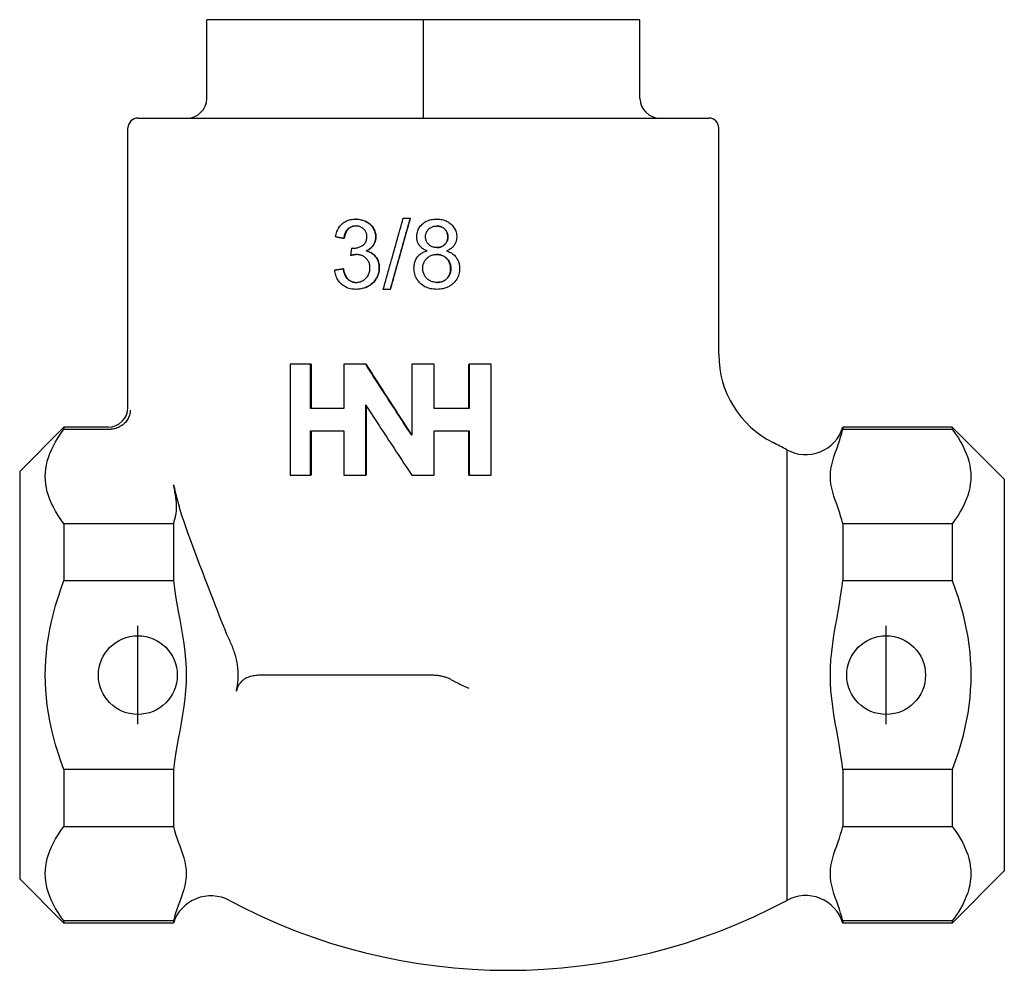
# Model space of a CAD drawing. Header units: millimetres. Extents: x 60 to 3905, y 59 to 316.
# Tile 1 of 3: x 297 to 347, y 188 to 237. Entities that reach past the tile are written whole.
import ezdxf

# ---------------------------------------------------------------- set-up
doc = ezdxf.new("R2010")
doc.units = ezdxf.units.MM
doc.layers.add('DETAIL', color=2, linetype='Continuous')
doc.layers.add('ORIGIN', color=6, linetype='Continuous')

msp = doc.modelspace()

# ---------------------------------------------------------------- linework, layer by layer
at = {"layer": 'DETAIL'}
for p, q in [((317.697, 236.644), (306.697, 236.644)), ((306.697, 232.644), (306.697, 236.644)), ((328.697, 236.644), (317.697, 236.644)), ((317.697, 232.644), (317.697, 236.644)), ((328.697, 232.644), (328.697, 236.644)), ((317.697, 231.644), (317.697, 232.644)), ((303.197, 231.644), (332.197, 231.644)), ((302.697, 216.944), (302.697, 231.144)), ((332.697, 219.625), (332.697, 231.144)), ((314.281, 226.514), (314.258, 226.514)), ((316.675, 226.559), (317.023, 226.559)), ((317.028, 226.559), (317.023, 226.559)), ((313.676, 225.53), (313.649, 225.53)), ((314.015, 224.66), (314.06, 225.036)), ((314.084, 225.036), (314.06, 225.036)), ((314.04, 224.66), (314.015, 224.66)), ((314.81, 224.898), (314.791, 224.898)), ((313.635, 223.985), (313.608, 223.985)), ((314.296, 222.942), (314.274, 222.942)), ((316.006, 222.942), (315.66, 222.942)), ((316.017, 222.942), (316.006, 222.942)), ((318.077, 222.971), (318.077, 222.971)), ((310.938, 219.133), (310.938, 213.508)), ((311.968, 219.133), (310.938, 219.133)), ((312.006, 219.133), (311.968, 219.133)), ((311.968, 216.883), (311.968, 219.133)), ((312.006, 219.133), (312.006, 216.883)), ((313.666, 219.133), (313.666, 216.883)), ((314.767, 219.133), (313.666, 219.133)), ((314.787, 219.133), (314.767, 219.133)), ((317.105, 219.133), (317.105, 215.529)), ((318.237, 219.133), (317.105, 219.133)), ((318.237, 216.883), (318.237, 219.133)), ((320.007, 216.883), (320.007, 219.133)), ((320.007, 219.133), (320.023, 219.133)), ((320.023, 219.133), (320.023, 216.883)), ((321.134, 219.133), (320.023, 219.133)), ((321.134, 213.508), (321.134, 219.133)), ((314.767, 213.508), (314.767, 217.067)), ((314.787, 217.037), (314.787, 213.508)), ((313.666, 216.883), (311.968, 216.883)), ((320.023, 216.883), (318.237, 216.883)), ((297.197, 213.694), (299.447, 215.944)), ((299.447, 215.944), (299.447, 215.833)), ((301.697, 215.944), (299.447, 215.944)), ((299.447, 215.833), (301.799, 215.833)), ((311.968, 215.758), (313.666, 215.758)), ((311.968, 213.508), (311.968, 215.758)), ((312.006, 215.758), (312.006, 213.508)), ((313.666, 215.758), (313.666, 213.508)), ((318.237, 215.758), (320.023, 215.758)), ((318.237, 213.508), (318.237, 215.758)), ((320.007, 213.508), (320.007, 215.758)), ((320.023, 215.758), (320.023, 213.508)), ((338.995, 215.944), (338.995, 215.833)), ((344.547, 215.944), (338.995, 215.944)), ((338.995, 215.833), (344.547, 215.833)), ((344.547, 215.944), (344.547, 215.833)), ((347.197, 213.294), (344.547, 215.944)), ((336.149, 214.797), (336.149, 191.891)), ((297.197, 213.694), (297.197, 192.994)), ((310.938, 213.508), (311.968, 213.508)), ((312.006, 213.508), (311.968, 213.508)), ((313.666, 213.508), (314.767, 213.508)), ((314.787, 213.508), (314.767, 213.508)), ((317.105, 213.508), (318.237, 213.508)), ((320.007, 213.508), (320.023, 213.508)), ((320.023, 213.508), (321.134, 213.508)), ((347.197, 213.294), (347.197, 193.394)), ((299.447, 211.033), (299.447, 208.144)), ((305, 211.033), (299.447, 211.033)), ((305, 211.033), (305, 208.144)), ((338.995, 211.033), (338.995, 208.144)), ((344.547, 211.033), (338.995, 211.033)), ((344.547, 211.033), (344.547, 208.144)), ((299.447, 208.144), (305, 208.144)), ((338.995, 208.144), (344.547, 208.144)), ((317.925, 203.344), (309.529, 203.344)), ((299.447, 198.544), (299.447, 195.655)), ((305, 198.544), (299.447, 198.544)), ((305, 198.544), (305, 195.655)), ((338.995, 198.544), (338.995, 195.655)), ((344.547, 198.544), (338.995, 198.544)), ((344.547, 198.544), (344.547, 195.655)), ((299.447, 195.655), (305, 195.655)), ((338.995, 195.655), (344.547, 195.655)), ((347.197, 193.394), (344.547, 190.744)), ((297.197, 192.994), (299.447, 190.744)), ((299.447, 190.855), (299.447, 190.744)), ((305, 190.855), (299.447, 190.855)), ((305, 190.744), (299.447, 190.744)), ((305, 190.855), (305, 190.744)), ((338.995, 190.855), (338.995, 190.744)), ((344.547, 190.855), (338.995, 190.855)), ((344.547, 190.744), (338.995, 190.744)), ((344.547, 190.855), (344.547, 190.744))]:
    msp.add_line(p, q, dxfattribs=at)
at = {"layer": 'DETAIL', "flags": 128}
for points in [[(313.235, 225.607), (313.249, 225.678), (313.266, 225.746), (313.285, 225.811), (313.307, 225.874), (313.332, 225.933), (313.359, 225.991), (313.39, 226.045), (313.422, 226.097), (313.458, 226.146), (313.496, 226.192), (313.537, 226.236), (313.581, 226.277), (313.627, 226.315), (313.675, 226.349), (313.724, 226.381), (313.776, 226.409), (313.83, 226.433), (313.885, 226.455), (313.942, 226.473), (314.002, 226.488), (314.063, 226.499), (314.126, 226.508), (314.191, 226.512), (314.258, 226.514)], [(314.258, 226.514), (314.327, 226.512), (314.395, 226.506), (314.462, 226.497), (314.528, 226.483), (314.592, 226.466), (314.655, 226.445), (314.716, 226.42), (314.777, 226.391), (314.834, 226.359), (314.889, 226.324), (314.94, 226.287), (314.987, 226.246), (315.031, 226.203), (315.072, 226.157), (315.109, 226.108), (315.142, 226.057), (315.172, 226.003), (315.198, 225.949), (315.22, 225.894), (315.238, 225.838), (315.252, 225.782), (315.262, 225.724), (315.267, 225.666), (315.269, 225.607)], [(314.281, 226.514), (314.35, 226.512), (314.417, 226.506), (314.484, 226.497), (314.549, 226.483), (314.612, 226.466), (314.675, 226.445), (314.736, 226.42), (314.796, 226.391), (314.853, 226.359), (314.907, 226.324), (314.958, 226.287), (315.005, 226.246), (315.049, 226.203), (315.089, 226.157), (315.126, 226.108), (315.159, 226.057), (315.189, 226.003), (315.214, 225.949), (315.236, 225.894), (315.254, 225.838), (315.268, 225.782), (315.278, 225.724), (315.284, 225.666), (315.286, 225.607)], [(315.66, 222.942), (315.702, 223.093), (315.744, 223.244), (315.786, 223.394), (315.829, 223.545), (315.871, 223.696), (315.913, 223.846), (315.955, 223.997), (315.997, 224.148), (316.04, 224.299), (316.082, 224.449), (316.124, 224.6), (316.167, 224.751), (316.209, 224.902), (316.251, 225.052), (316.293, 225.203), (316.336, 225.354), (316.378, 225.504), (316.421, 225.655), (316.463, 225.806), (316.505, 225.957), (316.548, 226.107), (316.59, 226.258), (316.632, 226.409), (316.675, 226.559)], [(317.023, 226.559), (316.981, 226.409), (316.939, 226.258), (316.896, 226.107), (316.854, 225.957), (316.811, 225.806), (316.769, 225.655), (316.726, 225.504), (316.684, 225.354), (316.641, 225.203), (316.599, 225.052), (316.557, 224.902), (316.514, 224.751), (316.472, 224.6), (316.429, 224.449), (316.387, 224.299), (316.345, 224.148), (316.302, 223.997), (316.26, 223.846), (316.218, 223.696), (316.175, 223.545), (316.133, 223.394), (316.091, 223.244), (316.049, 223.093), (316.006, 222.942)], [(317.028, 226.559), (316.986, 226.409), (316.944, 226.258), (316.901, 226.107), (316.859, 225.957), (316.817, 225.806), (316.775, 225.655), (316.733, 225.504), (316.691, 225.354), (316.648, 225.203), (316.606, 225.052), (316.564, 224.902), (316.522, 224.751), (316.48, 224.6), (316.438, 224.449), (316.396, 224.299), (316.354, 224.148), (316.312, 223.997), (316.27, 223.846), (316.228, 223.696), (316.185, 223.545), (316.143, 223.394), (316.101, 223.244), (316.059, 223.093), (316.017, 222.942)], [(317.362, 225.612), (317.364, 225.675), (317.369, 225.736), (317.379, 225.796), (317.392, 225.853), (317.41, 225.909), (317.431, 225.964), (317.456, 226.016), (317.485, 226.067), (317.517, 226.116), (317.554, 226.164), (317.594, 226.21), (317.638, 226.254), (317.686, 226.296), (317.735, 226.334), (317.788, 226.368), (317.843, 226.399), (317.9, 226.426), (317.96, 226.449), (318.022, 226.469), (318.087, 226.485), (318.154, 226.498), (318.224, 226.507), (318.296, 226.512), (318.371, 226.514)], [(318.371, 226.514), (318.447, 226.512), (318.52, 226.507), (318.59, 226.498), (318.658, 226.485), (318.724, 226.468), (318.787, 226.448), (318.847, 226.424), (318.905, 226.396), (318.961, 226.365), (319.014, 226.33), (319.064, 226.291), (319.112, 226.249), (319.156, 226.204), (319.197, 226.157), (319.234, 226.109), (319.267, 226.059), (319.296, 226.007), (319.321, 225.954), (319.342, 225.9), (319.36, 225.843), (319.373, 225.785), (319.383, 225.726), (319.389, 225.665), (319.391, 225.602)], [(314.266, 226.162), (314.226, 226.161), (314.186, 226.158), (314.148, 226.152), (314.111, 226.145), (314.076, 226.135), (314.041, 226.123), (314.008, 226.108), (313.975, 226.092), (313.944, 226.073), (313.914, 226.053), (313.886, 226.03), (313.858, 226.005), (313.832, 225.977), (313.807, 225.948), (313.784, 225.916), (313.763, 225.882), (313.743, 225.846), (313.725, 225.807), (313.708, 225.767), (313.693, 225.724), (313.68, 225.678), (313.668, 225.631), (313.658, 225.582), (313.649, 225.53)], [(314.277, 226.162), (314.238, 226.16), (314.2, 226.156), (314.163, 226.151), (314.127, 226.142), (314.092, 226.132), (314.058, 226.12), (314.026, 226.105), (313.994, 226.089), (313.964, 226.07), (313.935, 226.049), (313.907, 226.026), (313.88, 226.001), (313.854, 225.974), (313.83, 225.944), (313.808, 225.912), (313.787, 225.879), (313.768, 225.843), (313.75, 225.804), (313.734, 225.764), (313.719, 225.722), (313.706, 225.677), (313.695, 225.63), (313.685, 225.581), (313.676, 225.53)], [(314.831, 225.615), (314.829, 225.654), (314.826, 225.692), (314.821, 225.729), (314.813, 225.764), (314.803, 225.799), (314.791, 225.832), (314.777, 225.864), (314.76, 225.895), (314.742, 225.925), (314.721, 225.953), (314.698, 225.981), (314.673, 226.007), (314.646, 226.032), (314.617, 226.055), (314.588, 226.075), (314.557, 226.093), (314.525, 226.109), (314.492, 226.123), (314.457, 226.135), (314.422, 226.145), (314.385, 226.152), (314.346, 226.158), (314.307, 226.161), (314.266, 226.162)], [(317.807, 225.628), (317.808, 225.664), (317.812, 225.7), (317.817, 225.734), (317.825, 225.767), (317.835, 225.8), (317.848, 225.832), (317.862, 225.863), (317.879, 225.893), (317.898, 225.922), (317.919, 225.95), (317.943, 225.978), (317.968, 226.005), (317.996, 226.03), (318.025, 226.053), (318.055, 226.073), (318.086, 226.092), (318.118, 226.108), (318.152, 226.123), (318.187, 226.135), (318.223, 226.145), (318.26, 226.152), (318.298, 226.158), (318.338, 226.161), (318.379, 226.162)], [(318.939, 225.604), (318.938, 225.643), (318.935, 225.68), (318.929, 225.717), (318.921, 225.752), (318.911, 225.787), (318.899, 225.82), (318.885, 225.853), (318.868, 225.884), (318.849, 225.915), (318.828, 225.944), (318.804, 225.972), (318.779, 226), (318.752, 226.026), (318.723, 226.049), (318.694, 226.071), (318.663, 226.09), (318.631, 226.106), (318.598, 226.121), (318.564, 226.133), (318.529, 226.144), (318.493, 226.152), (318.455, 226.157), (318.417, 226.161), (318.377, 226.162)], [(318.379, 226.162), (318.419, 226.161), (318.458, 226.158), (318.496, 226.152), (318.533, 226.144), (318.568, 226.134), (318.603, 226.122), (318.636, 226.107), (318.668, 226.09), (318.699, 226.071), (318.729, 226.05), (318.758, 226.026), (318.785, 226.001), (318.811, 225.973), (318.835, 225.945), (318.856, 225.915), (318.875, 225.885), (318.892, 225.853), (318.907, 225.821), (318.919, 225.787), (318.929, 225.753), (318.937, 225.717), (318.943, 225.681), (318.946, 225.643), (318.947, 225.604)], [(313.649, 225.53), (313.632, 225.533), (313.615, 225.536), (313.597, 225.539), (313.58, 225.543), (313.563, 225.546), (313.545, 225.549), (313.528, 225.552), (313.511, 225.556), (313.493, 225.559), (313.476, 225.562), (313.459, 225.565), (313.442, 225.568), (313.424, 225.572), (313.407, 225.575), (313.39, 225.578), (313.372, 225.581), (313.355, 225.585), (313.338, 225.588), (313.321, 225.591), (313.303, 225.594), (313.286, 225.597), (313.269, 225.601), (313.252, 225.604), (313.235, 225.607)], [(314.127, 225.031), (314.172, 225.032), (314.216, 225.035), (314.259, 225.04), (314.301, 225.047), (314.343, 225.056), (314.383, 225.067), (314.424, 225.08), (314.463, 225.095), (314.502, 225.112), (314.54, 225.131), (314.577, 225.152), (314.613, 225.175), (314.648, 225.2), (314.68, 225.227), (314.708, 225.256), (314.734, 225.288), (314.757, 225.321), (314.776, 225.357), (314.793, 225.395), (314.806, 225.435), (314.817, 225.477), (314.825, 225.521), (314.829, 225.567), (314.831, 225.615)], [(315.269, 225.607), (315.269, 225.57), (315.266, 225.533), (315.262, 225.496), (315.256, 225.46), (315.249, 225.425), (315.239, 225.39), (315.228, 225.356), (315.216, 225.323), (315.202, 225.289), (315.186, 225.257), (315.168, 225.225), (315.149, 225.194), (315.128, 225.163), (315.106, 225.134), (315.081, 225.105), (315.056, 225.078), (315.028, 225.051), (314.999, 225.026), (314.969, 225.002), (314.936, 224.979), (314.902, 224.957), (314.867, 224.936), (314.83, 224.916), (314.791, 224.898)], [(315.286, 225.607), (315.285, 225.57), (315.282, 225.533), (315.278, 225.496), (315.272, 225.46), (315.265, 225.425), (315.256, 225.39), (315.245, 225.356), (315.232, 225.323), (315.218, 225.289), (315.202, 225.257), (315.185, 225.225), (315.166, 225.194), (315.145, 225.163), (315.123, 225.134), (315.099, 225.105), (315.073, 225.078), (315.046, 225.051), (315.017, 225.026), (314.987, 225.002), (314.955, 224.979), (314.921, 224.957), (314.886, 224.936), (314.849, 224.916), (314.81, 224.898)], [(317.893, 224.9), (317.849, 224.917), (317.807, 224.935), (317.767, 224.955), (317.728, 224.975), (317.692, 224.997), (317.657, 225.02), (317.625, 225.043), (317.594, 225.069), (317.566, 225.095), (317.539, 225.122), (317.515, 225.151), (317.492, 225.18), (317.471, 225.211), (317.452, 225.243), (317.435, 225.275), (317.419, 225.309), (317.406, 225.343), (317.394, 225.379), (317.384, 225.416), (317.376, 225.453), (317.37, 225.491), (317.365, 225.531), (317.363, 225.571), (317.362, 225.612)], [(318.382, 225.066), (318.34, 225.067), (318.3, 225.07), (318.26, 225.075), (318.222, 225.083), (318.186, 225.093), (318.151, 225.105), (318.117, 225.119), (318.084, 225.136), (318.053, 225.154), (318.023, 225.175), (317.994, 225.198), (317.967, 225.223), (317.942, 225.25), (317.918, 225.278), (317.897, 225.307), (317.878, 225.338), (317.862, 225.37), (317.847, 225.403), (317.835, 225.437), (317.825, 225.473), (317.817, 225.51), (317.812, 225.548), (317.808, 225.588), (317.807, 225.628)], [(318.38, 225.066), (318.42, 225.067), (318.459, 225.07), (318.497, 225.076), (318.534, 225.083), (318.57, 225.093), (318.604, 225.105), (318.637, 225.119), (318.668, 225.136), (318.699, 225.154), (318.728, 225.175), (318.756, 225.197), (318.783, 225.222), (318.808, 225.249), (318.831, 225.276), (318.851, 225.305), (318.87, 225.334), (318.886, 225.364), (318.9, 225.396), (318.912, 225.428), (318.922, 225.461), (318.929, 225.496), (318.935, 225.531), (318.938, 225.567), (318.939, 225.604)], [(318.947, 225.604), (318.946, 225.567), (318.943, 225.531), (318.937, 225.495), (318.93, 225.461), (318.92, 225.428), (318.908, 225.395), (318.894, 225.364), (318.877, 225.334), (318.858, 225.304), (318.838, 225.276), (318.815, 225.248), (318.789, 225.222), (318.762, 225.197), (318.734, 225.174), (318.705, 225.153), (318.674, 225.135), (318.642, 225.119), (318.608, 225.105), (318.574, 225.093), (318.538, 225.083), (318.501, 225.075), (318.462, 225.07), (318.423, 225.067), (318.382, 225.066)], [(319.391, 225.602), (319.39, 225.562), (319.387, 225.523), (319.383, 225.484), (319.377, 225.447), (319.369, 225.41), (319.359, 225.375), (319.347, 225.34), (319.334, 225.306), (319.319, 225.273), (319.302, 225.241), (319.283, 225.209), (319.263, 225.179), (319.24, 225.15), (319.216, 225.121), (319.19, 225.094), (319.162, 225.068), (319.133, 225.043), (319.101, 225.019), (319.068, 224.997), (319.032, 224.975), (318.995, 224.955), (318.956, 224.935), (318.915, 224.917), (318.872, 224.9)], [(314.06, 225.036), (314.063, 225.036), (314.067, 225.035), (314.07, 225.035), (314.074, 225.035), (314.077, 225.034), (314.081, 225.034), (314.084, 225.034), (314.087, 225.033), (314.09, 225.033), (314.093, 225.033), (314.096, 225.032), (314.099, 225.032), (314.102, 225.032), (314.104, 225.032), (314.107, 225.032), (314.11, 225.031), (314.112, 225.031), (314.114, 225.031), (314.117, 225.031), (314.119, 225.031), (314.121, 225.031), (314.123, 225.031), (314.126, 225.031), (314.127, 225.031)], [(314.084, 225.036), (314.087, 225.036), (314.09, 225.036), (314.093, 225.035), (314.096, 225.035), (314.099, 225.035), (314.101, 225.034), (314.104, 225.034), (314.107, 225.034), (314.11, 225.033), (314.112, 225.033), (314.115, 225.033), (314.117, 225.033), (314.12, 225.032), (314.122, 225.032), (314.125, 225.032), (314.127, 225.032), (314.129, 225.032), (314.131, 225.032), (314.133, 225.031), (314.136, 225.031), (314.138, 225.031), (314.14, 225.031), (314.142, 225.031), (314.143, 225.031)], [(314.31, 224.708), (314.301, 224.708), (314.29, 224.708), (314.28, 224.707), (314.27, 224.707), (314.259, 224.706), (314.248, 224.705), (314.237, 224.704), (314.225, 224.703), (314.214, 224.701), (314.202, 224.7), (314.19, 224.698), (314.178, 224.696), (314.165, 224.694), (314.153, 224.692), (314.14, 224.689), (314.127, 224.687), (314.114, 224.684), (314.1, 224.681), (314.087, 224.678), (314.073, 224.675), (314.059, 224.671), (314.045, 224.668), (314.03, 224.664), (314.015, 224.66)], [(314.323, 224.708), (314.313, 224.708), (314.303, 224.707), (314.293, 224.707), (314.283, 224.706), (314.273, 224.705), (314.262, 224.704), (314.251, 224.703), (314.24, 224.702), (314.229, 224.7), (314.218, 224.699), (314.207, 224.697), (314.195, 224.695), (314.183, 224.693), (314.171, 224.691), (314.159, 224.688), (314.146, 224.686), (314.133, 224.683), (314.121, 224.68), (314.108, 224.677), (314.094, 224.674), (314.081, 224.671), (314.067, 224.667), (314.054, 224.664), (314.04, 224.66)], [(314.986, 224.028), (314.985, 224.076), (314.981, 224.124), (314.974, 224.169), (314.965, 224.214), (314.953, 224.257), (314.938, 224.298), (314.921, 224.338), (314.901, 224.376), (314.879, 224.413), (314.853, 224.449), (314.826, 224.483), (314.795, 224.516), (314.762, 224.547), (314.728, 224.575), (314.693, 224.6), (314.656, 224.623), (314.618, 224.643), (314.578, 224.66), (314.537, 224.675), (314.495, 224.687), (314.451, 224.696), (314.405, 224.703), (314.359, 224.707), (314.31, 224.708)], [(314.791, 224.898), (314.841, 224.884), (314.89, 224.869), (314.937, 224.852), (314.981, 224.832), (315.024, 224.811), (315.065, 224.787), (315.104, 224.761), (315.141, 224.733), (315.176, 224.703), (315.209, 224.671), (315.24, 224.637), (315.269, 224.6), (315.297, 224.562), (315.321, 224.522), (315.344, 224.48), (315.364, 224.437), (315.381, 224.393), (315.397, 224.346), (315.41, 224.299), (315.42, 224.249), (315.429, 224.198), (315.435, 224.146), (315.438, 224.092), (315.439, 224.036)], [(314.81, 224.898), (314.86, 224.884), (314.909, 224.869), (314.955, 224.852), (314.999, 224.832), (315.042, 224.811), (315.082, 224.787), (315.121, 224.761), (315.158, 224.733), (315.193, 224.703), (315.226, 224.671), (315.256, 224.637), (315.286, 224.6), (315.312, 224.562), (315.337, 224.522), (315.359, 224.48), (315.379, 224.437), (315.397, 224.393), (315.412, 224.346), (315.425, 224.299), (315.435, 224.249), (315.444, 224.198), (315.45, 224.146), (315.453, 224.092), (315.454, 224.036)], [(317.219, 224.015), (317.221, 224.071), (317.224, 224.125), (317.23, 224.178), (317.239, 224.23), (317.25, 224.28), (317.263, 224.328), (317.279, 224.375), (317.297, 224.421), (317.317, 224.464), (317.341, 224.507), (317.366, 224.548), (317.394, 224.587), (317.424, 224.624), (317.456, 224.66), (317.49, 224.693), (317.527, 224.724), (317.565, 224.753), (317.606, 224.78), (317.649, 224.806), (317.693, 224.829), (317.74, 224.85), (317.789, 224.869), (317.84, 224.885), (317.893, 224.9)], [(317.665, 224.012), (317.666, 224.061), (317.671, 224.11), (317.677, 224.156), (317.687, 224.202), (317.7, 224.245), (317.715, 224.288), (317.733, 224.329), (317.753, 224.369), (317.777, 224.407), (317.803, 224.444), (317.832, 224.479), (317.864, 224.513), (317.898, 224.545), (317.933, 224.575), (317.97, 224.601), (318.008, 224.625), (318.048, 224.645), (318.089, 224.663), (318.132, 224.679), (318.176, 224.691), (318.222, 224.701), (318.269, 224.708), (318.318, 224.712), (318.368, 224.713)], [(319.082, 223.996), (319.081, 224.047), (319.077, 224.097), (319.07, 224.145), (319.06, 224.191), (319.047, 224.237), (319.032, 224.28), (319.013, 224.322), (318.992, 224.363), (318.968, 224.402), (318.941, 224.439), (318.911, 224.475), (318.879, 224.51), (318.844, 224.542), (318.808, 224.572), (318.77, 224.599), (318.731, 224.623), (318.69, 224.644), (318.648, 224.662), (318.605, 224.678), (318.56, 224.691), (318.514, 224.7), (318.466, 224.708), (318.417, 224.712), (318.366, 224.713)], [(318.368, 224.713), (318.42, 224.712), (318.469, 224.708), (318.517, 224.701), (318.564, 224.691), (318.609, 224.678), (318.653, 224.663), (318.696, 224.644), (318.737, 224.623), (318.776, 224.599), (318.814, 224.573), (318.851, 224.543), (318.886, 224.511), (318.919, 224.476), (318.949, 224.44), (318.976, 224.402), (319, 224.363), (319.022, 224.323), (319.04, 224.281), (319.056, 224.237), (319.069, 224.192), (319.079, 224.145), (319.086, 224.097), (319.09, 224.047), (319.092, 223.996)], [(318.872, 224.9), (318.926, 224.882), (318.977, 224.862), (319.026, 224.84), (319.072, 224.816), (319.117, 224.791), (319.159, 224.763), (319.199, 224.734), (319.237, 224.703), (319.273, 224.671), (319.306, 224.636), (319.338, 224.6), (319.367, 224.561), (319.394, 224.522), (319.418, 224.481), (319.44, 224.438), (319.46, 224.395), (319.478, 224.35), (319.493, 224.304), (319.506, 224.257), (319.516, 224.208), (319.524, 224.158), (319.53, 224.107), (319.534, 224.055), (319.535, 224.001)], [(315.439, 224.036), (315.437, 223.961), (315.43, 223.888), (315.418, 223.816), (315.402, 223.747), (315.381, 223.68), (315.356, 223.614), (315.326, 223.55), (315.291, 223.489), (315.252, 223.429), (315.208, 223.371), (315.16, 223.315), (315.107, 223.261), (315.05, 223.21), (314.991, 223.163), (314.93, 223.121), (314.866, 223.084), (314.8, 223.051), (314.732, 223.022), (314.661, 222.997), (314.589, 222.978), (314.513, 222.962), (314.436, 222.951), (314.356, 222.944), (314.274, 222.942)], [(314.276, 223.297), (314.325, 223.298), (314.373, 223.303), (314.42, 223.31), (314.465, 223.32), (314.509, 223.333), (314.552, 223.35), (314.593, 223.369), (314.633, 223.391), (314.672, 223.415), (314.709, 223.443), (314.746, 223.474), (314.781, 223.508), (314.813, 223.543), (314.843, 223.581), (314.87, 223.619), (314.895, 223.659), (314.916, 223.7), (314.935, 223.743), (314.951, 223.787), (314.963, 223.833), (314.973, 223.879), (314.981, 223.927), (314.985, 223.977), (314.986, 224.028)], [(315.454, 224.036), (315.452, 223.961), (315.445, 223.888), (315.434, 223.816), (315.417, 223.747), (315.397, 223.68), (315.371, 223.614), (315.342, 223.55), (315.307, 223.489), (315.268, 223.429), (315.225, 223.371), (315.176, 223.315), (315.124, 223.261), (315.068, 223.21), (315.009, 223.163), (314.948, 223.121), (314.885, 223.084), (314.82, 223.051), (314.752, 223.022), (314.682, 222.997), (314.609, 222.978), (314.534, 222.962), (314.457, 222.951), (314.378, 222.944), (314.296, 222.942)], [(318.379, 222.942), (318.294, 222.944), (318.211, 222.951), (318.131, 222.961), (318.054, 222.976), (317.98, 222.995), (317.909, 223.019), (317.84, 223.046), (317.774, 223.078), (317.711, 223.115), (317.651, 223.155), (317.593, 223.2), (317.539, 223.249), (317.488, 223.301), (317.441, 223.355), (317.399, 223.412), (317.361, 223.47), (317.328, 223.531), (317.299, 223.594), (317.275, 223.659), (317.255, 223.726), (317.239, 223.795), (317.228, 223.866), (317.222, 223.939), (317.219, 224.015)], [(318.382, 223.294), (318.333, 223.296), (318.284, 223.3), (318.237, 223.308), (318.19, 223.318), (318.144, 223.331), (318.099, 223.348), (318.055, 223.367), (318.011, 223.389), (317.97, 223.414), (317.931, 223.441), (317.894, 223.471), (317.861, 223.503), (317.83, 223.538), (317.801, 223.575), (317.775, 223.614), (317.752, 223.656), (317.732, 223.699), (317.714, 223.742), (317.699, 223.786), (317.687, 223.831), (317.677, 223.875), (317.671, 223.921), (317.666, 223.966), (317.665, 224.012)], [(319.535, 224.001), (319.533, 223.927), (319.526, 223.856), (319.515, 223.786), (319.5, 223.718), (319.48, 223.652), (319.456, 223.589), (319.427, 223.527), (319.394, 223.467), (319.356, 223.409), (319.314, 223.353), (319.268, 223.299), (319.217, 223.248), (319.163, 223.199), (319.106, 223.154), (319.046, 223.114), (318.983, 223.078), (318.917, 223.046), (318.849, 223.018), (318.778, 222.995), (318.704, 222.976), (318.627, 222.961), (318.547, 222.951), (318.464, 222.944), (318.379, 222.942)], [(313.194, 223.929), (313.211, 223.931), (313.228, 223.934), (313.245, 223.936), (313.262, 223.938), (313.28, 223.941), (313.297, 223.943), (313.314, 223.945), (313.331, 223.948), (313.349, 223.95), (313.366, 223.952), (313.383, 223.955), (313.4, 223.957), (313.418, 223.959), (313.435, 223.962), (313.452, 223.964), (313.469, 223.966), (313.487, 223.969), (313.504, 223.971), (313.521, 223.973), (313.539, 223.976), (313.556, 223.978), (313.573, 223.98), (313.591, 223.983), (313.608, 223.985)], [(314.274, 222.942), (314.199, 222.944), (314.127, 222.95), (314.058, 222.959), (313.99, 222.973), (313.925, 222.99), (313.861, 223.011), (313.8, 223.036), (313.741, 223.064), (313.685, 223.097), (313.63, 223.133), (313.578, 223.173), (313.528, 223.217), (313.481, 223.264), (313.437, 223.313), (313.397, 223.364), (313.36, 223.418), (313.327, 223.474), (313.297, 223.532), (313.271, 223.593), (313.249, 223.656), (313.23, 223.721), (313.214, 223.788), (313.202, 223.857), (313.194, 223.929)], [(313.608, 223.985), (313.621, 223.926), (313.635, 223.869), (313.65, 223.815), (313.667, 223.764), (313.686, 223.716), (313.705, 223.671), (313.726, 223.628), (313.749, 223.589), (313.773, 223.552), (313.798, 223.518), (313.825, 223.487), (313.853, 223.458), (313.882, 223.433), (313.913, 223.409), (313.944, 223.388), (313.977, 223.369), (314.01, 223.352), (314.045, 223.337), (314.081, 223.325), (314.118, 223.315), (314.156, 223.307), (314.195, 223.301), (314.235, 223.298), (314.276, 223.297)], [(313.635, 223.985), (313.648, 223.926), (313.661, 223.87), (313.677, 223.817), (313.693, 223.766), (313.711, 223.719), (313.73, 223.674), (313.751, 223.631), (313.773, 223.592), (313.796, 223.555), (313.821, 223.521), (313.847, 223.49), (313.875, 223.462), (313.903, 223.436), (313.933, 223.413), (313.964, 223.391), (313.995, 223.372), (314.028, 223.355), (314.062, 223.34), (314.097, 223.327), (314.133, 223.317), (314.17, 223.309), (314.208, 223.303), (314.248, 223.299), (314.288, 223.297)], [(318.38, 223.294), (318.43, 223.296), (318.479, 223.3), (318.527, 223.307), (318.573, 223.317), (318.617, 223.329), (318.66, 223.344), (318.701, 223.362), (318.741, 223.383), (318.78, 223.407), (318.816, 223.433), (318.852, 223.462), (318.885, 223.494), (318.917, 223.528), (318.946, 223.563), (318.972, 223.6), (318.995, 223.638), (319.015, 223.677), (319.033, 223.719), (319.048, 223.761), (319.061, 223.805), (319.07, 223.851), (319.077, 223.898), (319.081, 223.946), (319.082, 223.996)], [(319.092, 223.996), (319.09, 223.946), (319.086, 223.897), (319.079, 223.85), (319.07, 223.805), (319.057, 223.761), (319.042, 223.718), (319.024, 223.677), (319.003, 223.637), (318.98, 223.599), (318.953, 223.562), (318.924, 223.527), (318.892, 223.493), (318.858, 223.461), (318.823, 223.432), (318.786, 223.406), (318.747, 223.383), (318.707, 223.362), (318.665, 223.344), (318.622, 223.329), (318.577, 223.316), (318.53, 223.307), (318.482, 223.3), (318.433, 223.296), (318.382, 223.294)], [(317.105, 215.529), (317.006, 215.68), (316.908, 215.83), (316.81, 215.98), (316.712, 216.13), (316.615, 216.28), (316.517, 216.43), (316.419, 216.58), (316.321, 216.731), (316.223, 216.881), (316.126, 217.031), (316.028, 217.181), (315.931, 217.331), (315.833, 217.481), (315.736, 217.631), (315.639, 217.782), (315.541, 217.932), (315.444, 218.082), (315.347, 218.232), (315.25, 218.382), (315.154, 218.532), (315.057, 218.682), (314.96, 218.832), (314.864, 218.983), (314.767, 219.133)], [(314.787, 219.133), (314.882, 218.983), (314.978, 218.833), (315.074, 218.683), (315.17, 218.533), (315.266, 218.383), (315.362, 218.233), (315.458, 218.084), (315.554, 217.934), (315.651, 217.784), (315.747, 217.634), (315.844, 217.484), (315.94, 217.334), (316.037, 217.184), (316.134, 217.034), (316.231, 216.884), (316.328, 216.735), (316.425, 216.585), (316.522, 216.435), (316.619, 216.285), (316.716, 216.135), (316.813, 215.985), (316.91, 215.835), (317.007, 215.685), (317.105, 215.535)], [(314.767, 217.067), (314.864, 216.919), (314.96, 216.771), (315.057, 216.622), (315.154, 216.474), (315.25, 216.326), (315.347, 216.177), (315.444, 216.029), (315.541, 215.881), (315.639, 215.732), (315.736, 215.584), (315.833, 215.436), (315.931, 215.287), (316.028, 215.139), (316.126, 214.991), (316.223, 214.843), (316.321, 214.694), (316.419, 214.546), (316.517, 214.398), (316.615, 214.249), (316.712, 214.101), (316.81, 213.953), (316.908, 213.804), (317.006, 213.656), (317.105, 213.508)], [(302.815, 216.796), (302.811, 216.736), (302.802, 216.676), (302.79, 216.617), (302.774, 216.558), (302.755, 216.501), (302.731, 216.444), (302.704, 216.388), (302.674, 216.335), (302.641, 216.283), (302.604, 216.233), (302.564, 216.185), (302.521, 216.139), (302.475, 216.096), (302.427, 216.056), (302.376, 216.018), (302.323, 215.984), (302.268, 215.953), (302.211, 215.925), (302.152, 215.901), (302.093, 215.88), (302.032, 215.863), (301.97, 215.85), (301.908, 215.84), (301.845, 215.834)], [(299.447, 211.033), (299.29, 211.247), (299.149, 211.458), (299.022, 211.665), (298.91, 211.869), (298.812, 212.07), (298.728, 212.269), (298.657, 212.466), (298.599, 212.661), (298.555, 212.855), (298.523, 213.048), (298.504, 213.241), (298.497, 213.433), (298.504, 213.625), (298.523, 213.818), (298.555, 214.011), (298.599, 214.205), (298.657, 214.4), (298.728, 214.597), (298.812, 214.796), (298.91, 214.998), (299.022, 215.201), (299.149, 215.408), (299.29, 215.619), (299.447, 215.833)], [(301.799, 215.833), (301.801, 215.833), (301.803, 215.833), (301.805, 215.833), (301.807, 215.833), (301.809, 215.833), (301.811, 215.833), (301.812, 215.833), (301.814, 215.833), (301.816, 215.833), (301.818, 215.833), (301.82, 215.833), (301.822, 215.833), (301.824, 215.833), (301.826, 215.833), (301.828, 215.833), (301.83, 215.834), (301.831, 215.834), (301.833, 215.834), (301.835, 215.834), (301.837, 215.834), (301.839, 215.834), (301.841, 215.834), (301.843, 215.834), (301.845, 215.834)], [(338.995, 211.033), (338.943, 211.236), (338.886, 211.43), (338.824, 211.622), (338.756, 211.819), (338.685, 212.02), (338.614, 212.224), (338.546, 212.429), (338.485, 212.635), (338.434, 212.839), (338.396, 213.041), (338.371, 213.24), (338.363, 213.433), (338.371, 213.626), (338.396, 213.825), (338.434, 214.027), (338.485, 214.232), (338.546, 214.437), (338.614, 214.643), (338.685, 214.847), (338.756, 215.048), (338.824, 215.245), (338.886, 215.436), (338.943, 215.63), (338.995, 215.833)], [(344.547, 215.833), (344.704, 215.619), (344.846, 215.408), (344.972, 215.201), (345.084, 214.998), (345.183, 214.796), (345.267, 214.597), (345.338, 214.4), (345.396, 214.205), (345.44, 214.011), (345.472, 213.818), (345.491, 213.625), (345.497, 213.433), (345.491, 213.241), (345.472, 213.048), (345.44, 212.855), (345.396, 212.661), (345.338, 212.466), (345.267, 212.269), (345.183, 212.07), (345.084, 211.869), (344.972, 211.665), (344.846, 211.458), (344.704, 211.247), (344.547, 211.033)], [(305.014, 213.019), (305.023, 212.975), (305.032, 212.931), (305.041, 212.887), (305.051, 212.842), (305.061, 212.797), (305.071, 212.752), (305.082, 212.707), (305.092, 212.662), (305.103, 212.616), (305.115, 212.571), (305.126, 212.525), (305.138, 212.479), (305.15, 212.433), (305.162, 212.387), (305.174, 212.341), (305.186, 212.295), (305.199, 212.249), (305.212, 212.203), (305.225, 212.157), (305.238, 212.111), (305.251, 212.065), (305.264, 212.02), (305.277, 211.974), (305.291, 211.929)], [(305.102, 211.388), (305.115, 211.436), (305.128, 211.486), (305.138, 211.54), (305.146, 211.596), (305.153, 211.655), (305.158, 211.716), (305.162, 211.779), (305.163, 211.844), (305.163, 211.911), (305.162, 211.979), (305.158, 212.048), (305.153, 212.119), (305.147, 212.191), (305.139, 212.264), (305.13, 212.339), (305.12, 212.414), (305.109, 212.49), (305.097, 212.567), (305.084, 212.644), (305.071, 212.72), (305.057, 212.797), (305.042, 212.872), (305.028, 212.947), (305.014, 213.019)], [(307.846, 205.135), (307.78, 205.279), (307.707, 205.447), (307.628, 205.637), (307.542, 205.851), (307.449, 206.086), (307.349, 206.343), (307.242, 206.621), (307.128, 206.92), (307.005, 207.239), (306.875, 207.579), (306.739, 207.93), (306.607, 208.273), (306.478, 208.607), (306.352, 208.935), (306.228, 209.257), (306.108, 209.576), (305.989, 209.894), (305.871, 210.212), (305.757, 210.528), (305.649, 210.831), (305.549, 211.123), (305.456, 211.402), (305.37, 211.671), (305.291, 211.929)], [(305.102, 211.388), (305.097, 211.374), (305.093, 211.36), (305.088, 211.346), (305.084, 211.332), (305.079, 211.317), (305.075, 211.303), (305.07, 211.288), (305.066, 211.274), (305.062, 211.259), (305.057, 211.244), (305.053, 211.23), (305.049, 211.215), (305.044, 211.2), (305.04, 211.185), (305.036, 211.17), (305.032, 211.155), (305.028, 211.14), (305.024, 211.125), (305.02, 211.11), (305.016, 211.094), (305.012, 211.079), (305.008, 211.064), (305.004, 211.049), (305, 211.033)], [(299.447, 198.544), (299.29, 198.973), (299.149, 199.393), (299.022, 199.807), (298.91, 200.215), (298.812, 200.617), (298.728, 201.015), (298.657, 201.409), (298.599, 201.8), (298.555, 202.188), (298.523, 202.574), (298.504, 202.959), (298.497, 203.344), (298.504, 203.728), (298.523, 204.113), (298.555, 204.5), (298.599, 204.888), (298.657, 205.279), (298.728, 205.673), (298.812, 206.07), (298.91, 206.473), (299.022, 206.881), (299.149, 207.294), (299.29, 207.715), (299.447, 208.144)], [(305, 208.144), (305.055, 207.739), (305.114, 207.355), (305.18, 206.97), (305.251, 206.575), (305.325, 206.172), (305.398, 205.764), (305.469, 205.353), (305.532, 204.941), (305.585, 204.532), (305.625, 204.128), (305.65, 203.731), (305.659, 203.344), (305.65, 202.957), (305.625, 202.56), (305.585, 202.156), (305.532, 201.746), (305.469, 201.335), (305.398, 200.924), (305.325, 200.516), (305.251, 200.113), (305.18, 199.718), (305.114, 199.333), (305.055, 198.949), (305, 198.544)], [(338.995, 198.544), (338.943, 198.951), (338.886, 199.338), (338.824, 199.721), (338.756, 200.115), (338.685, 200.517), (338.614, 200.925), (338.546, 201.336), (338.485, 201.747), (338.434, 202.156), (338.396, 202.561), (338.371, 202.958), (338.363, 203.344), (338.371, 203.73), (338.396, 204.127), (338.434, 204.532), (338.485, 204.941), (338.546, 205.352), (338.614, 205.763), (338.685, 206.171), (338.756, 206.573), (338.824, 206.967), (338.886, 207.35), (338.943, 207.737), (338.995, 208.144)], [(344.547, 208.144), (344.704, 207.715), (344.846, 207.294), (344.972, 206.881), (345.084, 206.473), (345.183, 206.07), (345.267, 205.673), (345.338, 205.279), (345.396, 204.888), (345.44, 204.5), (345.472, 204.113), (345.491, 203.728), (345.497, 203.344), (345.491, 202.959), (345.472, 202.574), (345.44, 202.188), (345.396, 201.8), (345.338, 201.409), (345.267, 201.015), (345.183, 200.617), (345.084, 200.215), (344.972, 199.807), (344.846, 199.393), (344.704, 198.973), (344.547, 198.544)], [(308.297, 203.344), (308.296, 203.424), (308.293, 203.503), (308.288, 203.582), (308.282, 203.661), (308.274, 203.74), (308.264, 203.819), (308.252, 203.897), (308.239, 203.974), (308.224, 204.052), (308.207, 204.128), (308.189, 204.205), (308.17, 204.28), (308.149, 204.355), (308.126, 204.429), (308.103, 204.503), (308.078, 204.576), (308.053, 204.648), (308.026, 204.72), (307.998, 204.791), (307.969, 204.861), (307.94, 204.931), (307.909, 205), (307.878, 205.068), (307.846, 205.135)], [(308.2, 202.527), (308.207, 202.561), (308.215, 202.594), (308.222, 202.627), (308.229, 202.661), (308.235, 202.694), (308.241, 202.728), (308.247, 202.761), (308.253, 202.795), (308.258, 202.829), (308.263, 202.863), (308.267, 202.897), (308.272, 202.931), (308.276, 202.965), (308.279, 202.999), (308.283, 203.034), (308.286, 203.068), (308.288, 203.102), (308.29, 203.137), (308.292, 203.171), (308.294, 203.206), (308.295, 203.24), (308.296, 203.275), (308.297, 203.309), (308.297, 203.344)], [(309.529, 203.344), (309.46, 203.343), (309.391, 203.341), (309.321, 203.337), (309.252, 203.331), (309.182, 203.324), (309.114, 203.314), (309.046, 203.302), (308.979, 203.287), (308.913, 203.269), (308.849, 203.249), (308.785, 203.225), (308.723, 203.197), (308.662, 203.166), (308.604, 203.131), (308.547, 203.091), (308.493, 203.046), (308.442, 202.996), (308.394, 202.942), (308.35, 202.883), (308.311, 202.819), (308.276, 202.751), (308.246, 202.679), (308.22, 202.605), (308.2, 202.527)], [(319.093, 203.12), (319.049, 203.143), (319.004, 203.164), (318.958, 203.183), (318.912, 203.201), (318.865, 203.218), (318.817, 203.233), (318.769, 203.247), (318.721, 203.26), (318.672, 203.272), (318.623, 203.283), (318.574, 203.292), (318.525, 203.301), (318.476, 203.308), (318.426, 203.315), (318.376, 203.321), (318.327, 203.326), (318.276, 203.33), (318.226, 203.334), (318.176, 203.337), (318.126, 203.34), (318.075, 203.342), (318.025, 203.343), (317.975, 203.344), (317.925, 203.344)], [(319.093, 203.12), (319.13, 203.1), (319.167, 203.081), (319.204, 203.061), (319.241, 203.042), (319.278, 203.022), (319.316, 203.003), (319.353, 202.984), (319.391, 202.965), (319.428, 202.946), (319.466, 202.928), (319.504, 202.909), (319.542, 202.891), (319.58, 202.873), (319.617, 202.855), (319.656, 202.837), (319.694, 202.819), (319.732, 202.801), (319.77, 202.784), (319.808, 202.767), (319.847, 202.75), (319.885, 202.733), (319.924, 202.716), (319.963, 202.699), (320.001, 202.683)], [(299.447, 190.855), (299.29, 191.069), (299.149, 191.279), (299.022, 191.486), (298.91, 191.69), (298.812, 191.891), (298.728, 192.09), (298.657, 192.287), (298.599, 192.483), (298.555, 192.677), (298.523, 192.87), (298.504, 193.062), (298.497, 193.255), (298.504, 193.447), (298.523, 193.639), (298.555, 193.833), (298.599, 194.027), (298.657, 194.222), (298.728, 194.419), (298.812, 194.618), (298.91, 194.819), (299.022, 195.023), (299.149, 195.23), (299.29, 195.44), (299.447, 195.655)], [(305, 195.655), (305.055, 195.452), (305.114, 195.26), (305.18, 195.068), (305.251, 194.87), (305.325, 194.669), (305.398, 194.465), (305.469, 194.259), (305.532, 194.053), (305.585, 193.849), (305.625, 193.647), (305.65, 193.448), (305.659, 193.255), (305.65, 193.061), (305.625, 192.863), (305.585, 192.661), (305.532, 192.456), (305.469, 192.25), (305.398, 192.045), (305.325, 191.841), (305.251, 191.639), (305.18, 191.442), (305.114, 191.249), (305.055, 191.057), (305, 190.855)], [(338.995, 190.855), (338.943, 191.058), (338.886, 191.252), (338.824, 191.443), (338.756, 191.64), (338.685, 191.841), (338.614, 192.045), (338.546, 192.251), (338.485, 192.456), (338.434, 192.661), (338.396, 192.863), (338.371, 193.062), (338.363, 193.255), (338.371, 193.448), (338.396, 193.646), (338.434, 193.849), (338.485, 194.053), (338.546, 194.259), (338.614, 194.464), (338.685, 194.668), (338.756, 194.869), (338.824, 195.066), (338.886, 195.258), (338.943, 195.451), (338.995, 195.655)], [(344.547, 195.655), (344.704, 195.44), (344.846, 195.23), (344.972, 195.023), (345.084, 194.819), (345.183, 194.618), (345.267, 194.419), (345.338, 194.222), (345.396, 194.027), (345.44, 193.833), (345.472, 193.639), (345.491, 193.447), (345.497, 193.255), (345.491, 193.062), (345.472, 192.87), (345.44, 192.677), (345.396, 192.483), (345.338, 192.287), (345.267, 192.09), (345.183, 191.891), (345.084, 191.69), (344.972, 191.486), (344.846, 191.279), (344.704, 191.069), (344.547, 190.855)]]:
    msp.add_lwpolyline(points, dxfattribs=at)
at = {"layer": 'DETAIL'}
for centre, radius, start, end in [((305.697, 232.644), 1, 270, 0), ((329.697, 232.644), 1, 180, 270), ((303.197, 231.144), 0.5, 90, 180), ((332.197, 231.144), 0.5, 0, 90), ((337.697, 219.625), 5, 180, 243.3499), ((301.697, 216.944), 1, 270, 0), ((337.112, 216.511), 1.967, 240.6786, 343.2314), ((321.997, 188.341), 30.002, 61.8574, 63.3499), ((306.903, 190.128), 2, 61.855, 162.0551), ((337.112, 190.177), 1.967, 16.7686, 119.3214), ((321.997, 218.347), 30.002, 241.8574, 298.1426)]:
    msp.add_arc(centre, radius, start, end, dxfattribs=at)
at = {"layer": 'ORIGIN'}
for p, q in [((303.197, 200.844), (303.197, 205.844)), ((341.197, 200.844), (341.197, 205.844))]:
    msp.add_line(p, q, dxfattribs=at)
for centre in [(303.197, 203.344), (341.197, 203.344)]:
    msp.add_circle(centre, 2, dxfattribs=at)

doc.saveas('drawing.dxf')
